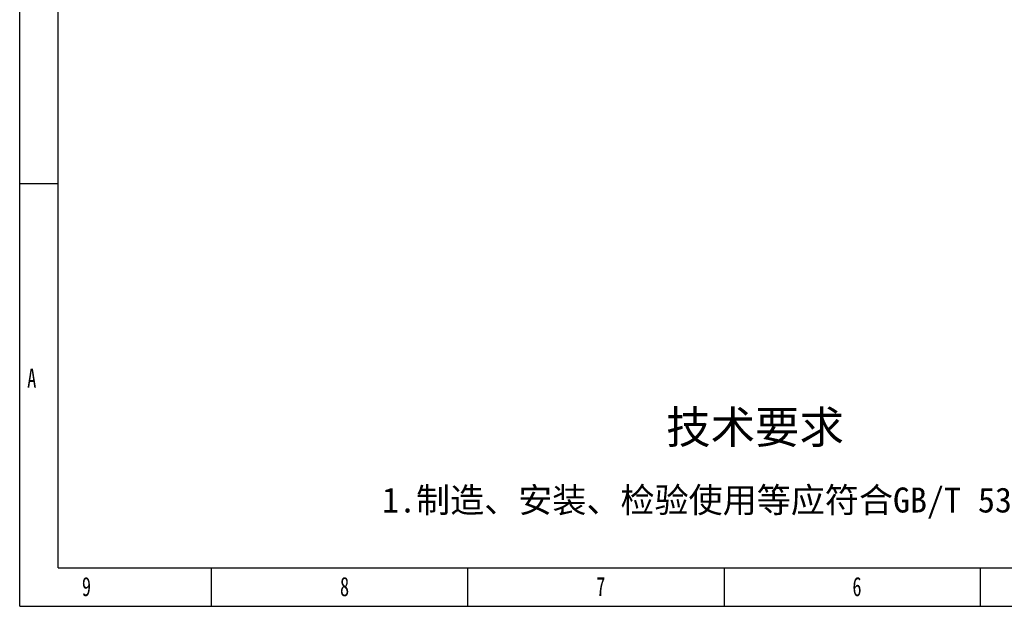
# Model space of a CAD drawing. Header units: millimetres. Extents: x 1476 to 3743, y -156 to 1447.
# Tile 1 of 70: x 1476 to 2455, y -156 to 427. Entities that reach past the tile are written whole.
import ezdxf

# ---------------------------------------------------------------- set-up
doc = ezdxf.new("R2010")
doc.units = ezdxf.units.MM
doc.styles.add('样式 1', font='SimSun.ttf', dxfattribs={"width": 0.7, "height": 2.5})

# ---------------------------------------------------------------- blocks, each defined once
blk = doc.blocks.new('图框')
at = {"lineweight": -3}
for p, q in [((0, 0), (0, 1603.15)), ((38.17, 38.17), (38.17, 1564.98)), ((38.17, 419.87), (0, 419.87)), ((38.17, 38.17), (2229.15, 38.17)), ((190.85, 0), (190.85, 38.17)), ((445.64, 0), (445.64, 38.17)), ((700.43, 38.17), (700.43, 0)), ((955.21, 38.17), (955.21, 0)), ((0, 0), (2267.32, 0))]:
    blk.add_line(p, q, dxfattribs=at)
at = {"lineweight": -3, "attachment_point": 1, "style": '样式 1'}
for s, insert, char_height, width in [('{\\fSimSun|b0|i0|c134|p2;A}', (7.45, 236.24), 19.0852, 11.558), ('9', (61.85, 29.16), 19.09, 11.0051), ('8', (318.55, 29.16), 19.09, 9.306), ('{\\fSimSun|b0|i0|c134|p2;6}', (828.12, 29.16), 19.0852, 10.165), ('7', (573.33, 29.16), 19.09, 8.6432)]:
    blk.add_mtext(s, dxfattribs=dict(at, insert=insert, char_height=char_height, width=width))
at = {"lineweight": -3, "attachment_point": 1}
for s, insert, char_height, width in [('{\\fSimSun|b0|i0|c134|p2;技术要求}', (642.94, 194.16), 32.3973, 267.6509), ('{\\fSimSun|b0|i0|c134|p2;1.制造、安装、检验使用等应符合GB/T 5317-2007之规定}', (360.38, 118.02), 24.838, 962.7379)]:
    blk.add_mtext(s, dxfattribs=dict(at, insert=insert, char_height=char_height, width=width))

msp = doc.modelspace()

# ---------------------------------------------------------------- block references
msp.add_blockref('图框', (1475.709, -155.84))

doc.saveas('drawing.dxf')
